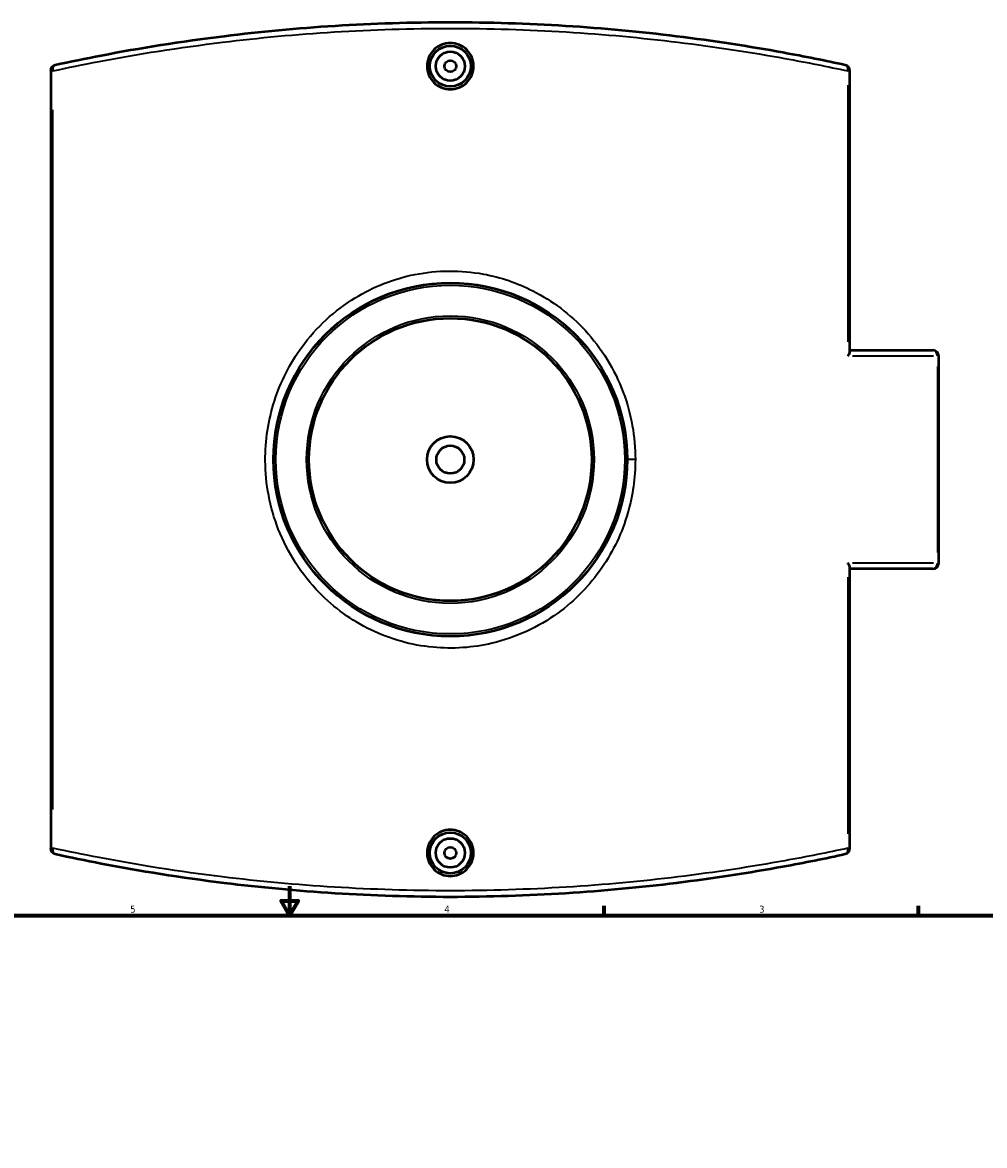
# Model space of a CAD drawing. Header units: inches. Extents: x -5.8 to 56, y -6.3 to 37.5.
# Tile 6 of 9: x 13.4 to 26.4, y 17.9 to 33.1. Entities that reach past the tile are written whole.
import ezdxf

# ---------------------------------------------------------------- set-up
doc = ezdxf.new("R2010")
doc.units = ezdxf.units.IN
doc.header["$MEASUREMENT"] = 0
for name, color, linetype, lineweight in [('Border (ANSI)', 7, 'Continuous', 70), ('Visible (ANSI)', 7, 'Continuous', 50), ('Visible Narrow (ANSI)', 7, 'Continuous', 35)]:
    doc.layers.add(name, color=color, linetype=linetype, lineweight=lineweight)
doc.styles.add('Note Text (ANSI)', font='tahoma.ttf')

# ---------------------------------------------------------------- blocks, each defined once
blk = doc.blocks.new('Borders Default Border')
at = {"layer": 'Border (ANSI)'}
for p, q in [((21.25, 21), (21.25, 21.134)), ((25.5, 21), (25.5, 21.134))]:
    blk.add_line(p, q, dxfattribs=at)
at = {"layer": 'Border (ANSI)', "flags": 128}
for points in [[(17, 21.4), (17, 21), (16.885, 21.2), (17.115, 21.2), (17, 21)], [(0.5, 1), (0.5, 21), (33.5, 21), (33.5, 1), (0.5, 1)]]:
    blk.add_lwpolyline(points, dxfattribs=at)
at = {"layer": 'Border (ANSI)', "color": 5, "true_color": 0x0000ff, "char_height": 0.0945, "attachment_point": 7, "style": 'Note Text (ANSI)'}
for s, insert in [('5', (14.847, 21.038)), ('4', (19.092, 21.04)), ('3', (23.346, 21.038))]:
    blk.add_mtext(s, dxfattribs=dict(at, insert=insert))

msp = doc.modelspace()

# ---------------------------------------------------------------- linework, layer by layer
at = {"layer": 'Visible (ANSI)'}
for p, q in [((13.772, 32.412), (13.772, 21.911)), ((24.572, 28.62), (24.572, 32.412)), ((24.572, 28.638), (25.692, 28.638)), ((25.772, 25.765), (25.772, 28.558)), ((24.572, 21.911), (24.572, 25.703)), ((25.692, 25.685), (24.572, 25.685))]:
    msp.add_line(p, q, dxfattribs=at)
for centre, radius in [((19.172, 32.476), 0.276), ((19.172, 32.476), 0.197), ((19.172, 32.476), 0.0787), ((19.172, 27.161), 2.388), ((19.172, 27.161), 1.91), ((19.172, 27.161), 0.315), ((19.172, 27.161), 0.189), ((19.172, 21.847), 0.276), ((19.172, 21.847), 0.197), ((19.172, 21.847), 0.0787)]:
    msp.add_circle(centre, radius, dxfattribs=at)
for centre, start, end in [((13.851, 32.412), 102.3342, 180), ((24.492, 32.412), 0, 77.6658), ((25.692, 28.558), 0, 90), ((25.692, 25.765), 270, 0), ((13.851, 21.911), 180, 257.6658), ((24.492, 21.911), 282.3342, 0)]:
    msp.add_arc(centre, 0.0796, start, end, dxfattribs=at)
for points, knots in [([(24.509, 32.49), (24.241, 32.549), (23.959, 32.606), (23.211, 32.742), (22.73, 32.817), (21.745, 32.938), (21.242, 32.986), (20.217, 33.05), (19.694, 33.066), (19.172, 33.066), (18.649, 33.066), (18.127, 33.05), (17.102, 32.986), (16.599, 32.938), (15.531, 32.807), (14.973, 32.717), (14.242, 32.576), (14.034, 32.533), (13.834, 32.49)], [4.521934, 4.521934, 4.521934, 4.521934, 7.180745, 7.180745, 11.287196, 11.287196, 15.25485, 15.25485, 19.22251, 19.22251, 19.22251, 23.19017, 23.19017, 27.157824, 27.157824, 31.945011, 31.945011, 33.92306, 33.92306, 33.92306, 33.92306]), ([(19.485, 32.476), (19.485, 32.437), (19.477, 32.395), (19.445, 32.318), (19.421, 32.283), (19.365, 32.227), (19.33, 32.203), (19.253, 32.172), (19.211, 32.164), (19.133, 32.164), (19.091, 32.172), (19.014, 32.203), (18.979, 32.227), (18.923, 32.283), (18.899, 32.318), (18.867, 32.395), (18.859, 32.437), (18.859, 32.476), (18.859, 32.515), (18.867, 32.557), (18.899, 32.634), (18.923, 32.669), (18.979, 32.725), (19.014, 32.749), (19.091, 32.78), (19.133, 32.788), (19.211, 32.788), (19.253, 32.78), (19.33, 32.749), (19.365, 32.725), (19.421, 32.669), (19.445, 32.634), (19.477, 32.557), (19.485, 32.515), (19.485, 32.476)], [2.391422, 2.391422, 2.391422, 2.391422, 2.69053, 2.69053, 2.989638, 2.989638, 3.288386, 3.288386, 3.587134, 3.587134, 3.885882, 3.885882, 4.18463, 4.18463, 4.483737, 4.483737, 4.782845, 4.782845, 4.782845, 5.081827, 5.081827, 5.38081, 5.38081, 5.679683, 5.679683, 5.978556, 5.978556, 6.277429, 6.277429, 6.576303, 6.576303, 6.875285, 6.875285, 7.174267, 7.174267, 7.174267, 7.174267]), ([(24.542, 28.558), (24.542, 28.558), (24.542, 28.558), (24.549, 28.567), (24.555, 28.575), (24.564, 28.591), (24.567, 28.599), (24.571, 28.611), (24.572, 28.616), (24.572, 28.62)], [-0.0009012, -0.0009012, -0.0009012, -0.0009012, 0, 0, 0.0904127, 0.0904127, 0.1765595, 0.1765595, 0.2387205, 0.2387205, 0.2387205, 0.2387205]), ([(24.572, 25.703), (24.572, 25.71), (24.57, 25.718), (24.561, 25.738), (24.553, 25.752), (24.542, 25.765), (24.542, 25.765), (24.542, 25.765)], [0, 0, 0, 0, 0.0976014, 0.0976014, 0.2367319, 0.2367319, 0.2376254, 0.2376254, 0.2376254, 0.2376254]), ([(19.485, 21.847), (19.485, 21.808), (19.477, 21.766), (19.445, 21.689), (19.421, 21.654), (19.365, 21.598), (19.33, 21.574), (19.253, 21.543), (19.211, 21.535), (19.133, 21.535), (19.091, 21.543), (19.014, 21.574), (18.979, 21.598), (18.923, 21.654), (18.899, 21.689), (18.867, 21.766), (18.859, 21.808), (18.859, 21.886), (18.867, 21.928), (18.899, 22.005), (18.923, 22.04), (18.979, 22.096), (19.014, 22.12), (19.091, 22.151), (19.133, 22.159), (19.211, 22.159), (19.253, 22.151), (19.33, 22.12), (19.365, 22.096), (19.421, 22.04), (19.445, 22.005), (19.477, 21.928), (19.485, 21.886), (19.485, 21.847)], [0, 0, 0, 0, 0.298982, 0.298982, 0.597965, 0.597965, 0.896838, 0.896838, 1.195711, 1.195711, 1.494584, 1.494584, 1.793458, 1.793458, 2.09244, 2.09244, 2.391422, 2.391422, 2.69053, 2.69053, 2.989638, 2.989638, 3.288386, 3.288386, 3.587134, 3.587134, 3.885882, 3.885882, 4.18463, 4.18463, 4.483737, 4.483737, 4.782845, 4.782845, 4.782845, 4.782845]), ([(13.834, 21.833), (14.034, 21.79), (14.242, 21.747), (14.973, 21.606), (15.531, 21.516), (16.599, 21.385), (17.102, 21.337), (18.127, 21.273), (18.649, 21.256), (19.172, 21.256), (19.694, 21.256), (20.217, 21.273), (21.242, 21.337), (21.745, 21.385), (22.73, 21.506), (23.211, 21.581), (23.959, 21.717), (24.241, 21.774), (24.509, 21.833)], [1.447661, 1.447661, 1.447661, 1.447661, 3.42571, 3.42571, 8.212897, 8.212897, 12.180552, 12.180552, 16.148211, 16.148211, 16.148211, 20.115871, 20.115871, 24.083525, 24.083525, 28.189976, 28.189976, 30.848787, 30.848787, 30.848787, 30.848787])]:
    msp.add_open_spline(points, degree=3, knots=knots, dxfattribs=at)
at = {"layer": 'Visible Narrow (ANSI)'}
for p, q in [((13.799, 32.412), (13.772, 32.412)), ((24.572, 32.412), (24.545, 32.412)), ((24.542, 32.219), (24.542, 28.751)), ((13.801, 22.436), (13.801, 31.887)), ((25.699, 28.558), (24.608, 28.558)), ((25.772, 28.558), (25.755, 28.558)), ((25.753, 28.418), (25.753, 25.905)), ((21.663, 27.161), (21.56, 27.161)), ((24.608, 25.765), (25.699, 25.765)), ((25.755, 25.765), (25.772, 25.765)), ((24.542, 25.572), (24.542, 22.104)), ((13.772, 21.911), (13.799, 21.911)), ((24.545, 21.911), (24.572, 21.911))]:
    msp.add_line(p, q, dxfattribs=at)
for radius in [2.356, 1.942]:
    msp.add_circle((19.172, 27.161), radius, dxfattribs=at)
for centre, major_axis, ratio, start_param, end_param in [((13.851, 32.412), (-0.017, 0.0778), 0.618876, 0.071815, 1.364476), ((24.492, 32.412), (0.017, 0.0778), 0.618876, 4.91871, 6.211371), ((25.692, 28.558), (0, 0.0796), 0.76937, 4.790929, 6.204645), ((25.692, 25.765), (0, -0.0796), 0.76937, 0.07854, 1.492257), ((13.851, 21.911), (-0.017, -0.0778), 0.618876, 4.91871, 6.211371), ((24.492, 21.911), (0.017, -0.0778), 0.618876, 0.071815, 1.364476)]:
    msp.add_ellipse(centre, major_axis=major_axis, ratio=ratio, start_param=start_param, end_param=end_param, dxfattribs=at)
for points, knots in [([(13.801, 32.412), (14.003, 32.456), (14.211, 32.498), (14.947, 32.638), (15.508, 32.728), (16.583, 32.859), (17.089, 32.907), (18.121, 32.97), (18.646, 32.987), (19.172, 32.987), (19.697, 32.987), (20.223, 32.97), (21.255, 32.907), (21.76, 32.859), (22.752, 32.738), (23.236, 32.664), (23.988, 32.527), (24.272, 32.471), (24.542, 32.412)], [-33.92306, -33.92306, -33.92306, -33.92306, -31.945011, -31.945011, -27.157824, -27.157824, -23.19017, -23.19017, -19.22251, -19.22251, -19.22251, -15.25485, -15.25485, -11.287196, -11.287196, -7.180745, -7.180745, -4.521934, -4.521934, -4.521934, -4.521934]), ([(21.672, 27.161), (21.672, 27.47), (21.616, 27.779), (21.393, 28.379), (21.216, 28.666), (20.791, 29.125), (20.551, 29.307), (20.077, 29.548), (19.851, 29.625), (19.314, 29.724), (18.997, 29.722), (18.408, 29.605), (18.134, 29.497), (17.608, 29.176), (17.362, 28.95), (17.006, 28.463), (16.879, 28.215), (16.712, 27.692), (16.67, 27.419), (16.673, 26.829), (16.734, 26.514), (16.973, 25.901), (17.162, 25.608), (17.602, 25.158), (17.838, 24.987), (18.36, 24.734), (18.646, 24.653), (19.205, 24.6), (19.476, 24.619), (20.056, 24.756), (20.358, 24.895), (20.854, 25.254), (21.056, 25.462), (21.375, 25.925), (21.495, 26.178), (21.638, 26.677), (21.672, 26.919), (21.672, 27.161)], [-36.765224, -36.765224, -36.765224, -36.765224, -34.648334, -34.648334, -32.346477, -32.346477, -30.271461, -30.271461, -28.619889, -28.619889, -26.45142, -26.45142, -24.423437, -24.423437, -22.129431, -22.129431, -20.218072, -20.218072, -18.345963, -18.345963, -16.179873, -16.179873, -13.798314, -13.798314, -11.783925, -11.783925, -9.736328, -9.736328, -7.864004, -7.864004, -5.574793, -5.574793, -3.576814, -3.576814, -1.659755, -1.659755, 0, 0, 0, 0]), ([(24.542, 21.911), (24.272, 21.852), (23.988, 21.796), (23.236, 21.659), (22.752, 21.585), (21.76, 21.464), (21.255, 21.416), (20.223, 21.353), (19.697, 21.336), (19.172, 21.336), (18.646, 21.336), (18.121, 21.353), (17.089, 21.416), (16.583, 21.464), (15.508, 21.595), (14.947, 21.685), (14.211, 21.825), (14.003, 21.867), (13.801, 21.911)], [-30.848787, -30.848787, -30.848787, -30.848787, -28.189976, -28.189976, -24.083525, -24.083525, -20.115871, -20.115871, -16.148211, -16.148211, -16.148211, -12.180552, -12.180552, -8.212897, -8.212897, -3.42571, -3.42571, -1.447661, -1.447661, -1.447661, -1.447661])]:
    msp.add_open_spline(points, degree=3, knots=knots, dxfattribs=at)

# ---------------------------------------------------------------- block references
msp.add_blockref('Borders Default Border', (0, 0))

doc.saveas('drawing.dxf')
